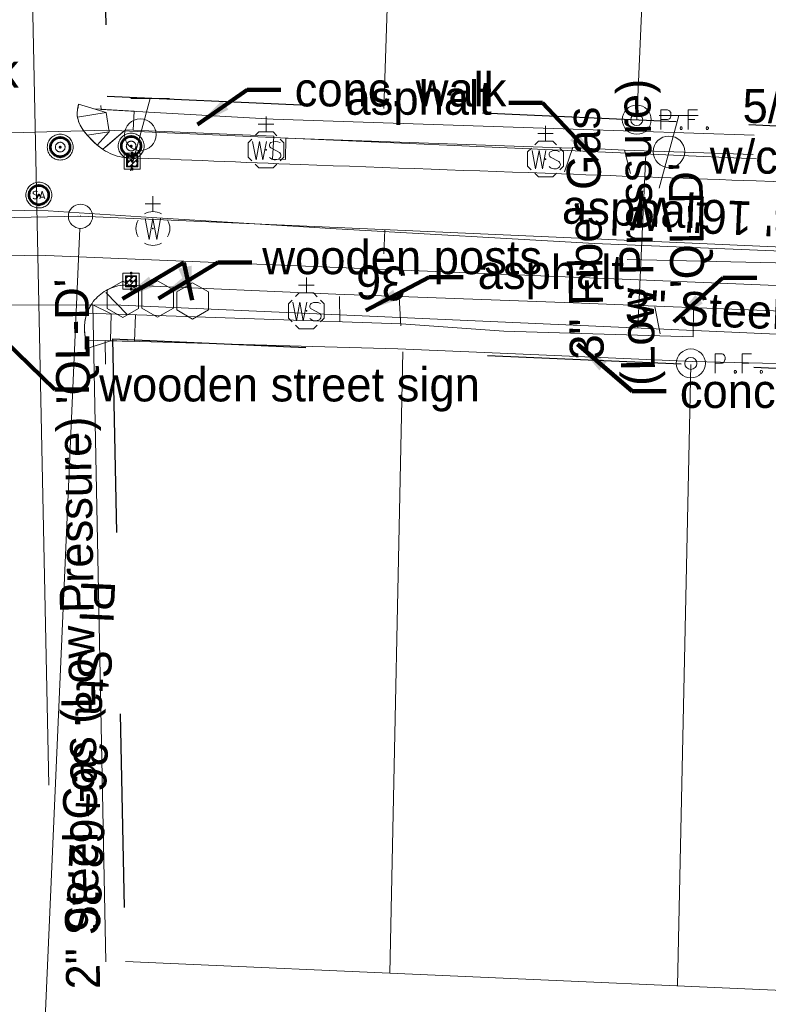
# Model space of a CAD drawing. Header units: feet. Extents: x 2433273 to 2447442, y 555003 to 575201.
# Tile 105 of 226: x 2445136 to 2445291, y 558191 to 558395. Entities that reach past the tile are written whole.
import ezdxf
from ezdxf.enums import TextEntityAlignment as Align

# ---------------------------------------------------------------- set-up
doc = ezdxf.new("R2010")
doc.units = ezdxf.units.FT
doc.header["$LTSCALE"] = 50
doc.header["$MEASUREMENT"] = 0
for name, pattern in [('cl20', [100, 5, -5, 80, -5, 5]), ('cl50', [100, 7.5, -7.5, 70, -7.5, 7.5]), ('DGN Style 1', [291.026069, 0.484236, -290.541832]), ('DGN Style 2', [484.236387, 290.541832, -193.694555]), ('DGN Style 3', [677.930942, 484.236387, -193.694555]), ('DGN Style 4', [775.262456, 387.38911, -193.694555, 0.484236, -193.694555]), ('DGN Style 5', [338.965471, 145.270916, -193.694555]), ('DGN Style 6', [921.017609, 0.484236, -193.694555, 338.965471, -193.694555, 0.484236, -193.694555]), ('DGN Style 7', [968.472775, 435.812749, -193.694555, 145.270916, -193.694555]), ('drainage01', [1.6, 0.85, -0.75]), ('rowex', [4.85, 0.8, -0.375, -0.375, 0.8, -0.3, 0.8, -0.3, 0.8, -0.3])]:
    doc.linetypes.add(name, pattern=pattern)
for name, color, linetype, lineweight in [('DR_X_Cells', 151, 'DGN Style 2', 0), ('DR_X_Cells (Construction)', 151, 'DGN Style 2', 0), ('DV_X_Property_Line', 7, 'Continuous', 0), ('GE_P_CL_50', 7, 'cl50', 13), ('GK_Drainage_Nodes', 7, 'Continuous', 53), ('GK_Drainage_Nodes (Construction)', 7, 'Continuous', 53), ('PV_P_Curb_Ramp', 120, 'Continuous', 13), ('PV_X_COP', 4, 'DGN Style 4', 0), ('PV_X_Driveway', 7, 'DGN Style 5', 0), ('PV_X_EOP', 7, 'DGN Style 3', 0), ('PV_X_Walk', 120, 'DGN Style 5', 0), ('RD_X_Cells', 7, 'Continuous', 0), ('RW_X_CL_20', 6, 'cl20', 0), ('RW_X_Fee_RW', 6, 'rowex', 30), ('SV_X_Mon_Cells_Found', 7, 'Continuous', 0), ('SV_X_Text', 7, 'Continuous', 0), ('UT_X_Gas', 2, 'Continuous', 0), ('UT_X_Gas_Text', 7, 'Continuous', 0), ('UT_X_Sanitary_Cells', 3, 'Continuous', 0), ('UT_X_Sanitary_Cells (Construction)', 3, 'Continuous', 0), ('UT_X_Telecom_Cells', 30, 'Continuous', 0), ('UT_X_Water', 133, 'Continuous', 0), ('UT_X_Water_Cells', 133, 'Continuous', 0), ('UT_X_Water_Cells (Construction)', 133, 'Continuous', 0), ('VG_X_Text', 7, 'Continuous', 0)]:
    doc.layers.add(name, color=color, linetype=linetype, lineweight=lineweight)
doc.layers.add('GK_Visualization', color=30, linetype='Continuous', lineweight=13, plot=False)
doc.styles.add('Slanted-Normal LS 0.50', font='font31.shx', dxfattribs={"height": 0.14})
doc.styles.add('Slanted-Normal LS 0.50_0', font='font31.shx')
doc.styles.add('Style-font30', font='font30.shx')
doc.styles.add('Style-font31', font='font31.shx')
doc.dimstyles.new('Dec-0  Slanted', dxfattribs={"dimscale": 50, "dimtxt": 0.14, "dimasz": 0.14, "dimexe": 0.07, "dimexo": 0.07, "dimgap": 0.07, "dimtad": 1, "dimdec": 0, "dimzin": 3, "dimdsep": 46, "dimtxsty": 'Slanted-Normal LS 0.50_0', "dimcen": 0.09, "dimclrd": 97, "dimclre": 97, "dimclrt": 7, "dimadec": 0, "dimazin": 3, "dimtfac": 1, "dimtdec": 0, "dimtofl": 0, "dimtmove": 1, "dimatfit": 1, "dimfxl": 1, "dimtzin": 3, "dimlwd": 0, "dimlwe": 0, "dimarcsym": 0})

# ---------------------------------------------------------------- blocks, each defined once
blk = doc.blocks.new('X_35')
at = {"layer": 'GK_Visualization', "color": 1, "linetype": 'Continuous', "lineweight": 0}
for p, q in [((-0.07, -0.07), (0.07, 0.07)), ((-0.07, 0.07), (0.07, -0.07))]:
    blk.add_line(p, q, dxfattribs=at)
blk = doc.blocks.new('WGV_5')
at = {"layer": 'UT_X_Water_Cells', "color": 133, "linetype": 'Continuous', "lineweight": 0}
for p, q in [((0, 0.07), (0, 0.1336)), ((0.0318, 0.1018), (-0.0318, 0.1018))]:
    blk.add_line(p, q, dxfattribs=at)
at = {"layer": 'UT_X_Water_Cells', "color": 133, "linetype": 'Continuous', "lineweight": 0, "flags": 128}
blk.add_lwpolyline([(-0.0318, 0.041), (-0.0159, -0.0452), (0, 0.041), (0.016, -0.0452), (0.0318, 0.041)], dxfattribs=at)
at = {"layer": 'UT_X_Water_Cells', "color": 133, "linetype": 'Continuous', "lineweight": 0}
for start, end in [(60.0184, 120.0157), (330.0184, 29.9816), (239.9843, 299.9816)]:
    blk.add_arc((0, 0.0001), 0.07, start, end, dxfattribs=at)
at = {"layer": 'UT_X_Water_Cells', "color": 133, "linetype": 'Continuous', "lineweight": 0, "extrusion": (0, 0, -1)}
blk.add_arc((0, 0.0001), 0.07, 330.0184, 29.9816, dxfattribs=at)
at = {"layer": 'UT_X_Water_Cells (Construction)', "color": 133, "linetype": 'Continuous', "lineweight": 30}
blk.add_point((0, 0), dxfattribs=at)
blk = doc.blocks.new('WSS_6')
at = {"layer": 'UT_X_Water_Cells', "color": 133, "linetype": 'Continuous', "lineweight": 0}
for p, q in [((0, 0.0741), (0, 0.1376)), ((0.0318, 0.1058), (-0.0319, 0.1058)), ((0.0202, 0.0083), (0.0553, -0.0101))]:
    blk.add_line(p, q, dxfattribs=at)
at = {"layer": 'UT_X_Water_Cells', "color": 133, "linetype": 'Continuous', "lineweight": 0, "flags": 128}
for points in [[(-0.0588, 0.0448), (-0.0741, 0.0297), (-0.0741, -0.0296), (-0.059, -0.0447)], [(0.0448, 0.0588), (0.0296, 0.0741), (-0.0297, 0.0741), (-0.0448, 0.059)], [(0.0588, -0.0447), (0.074, -0.0296), (0.074, 0.0297), (0.0588, 0.0448)], [(-0.0554, 0.0355), (-0.0412, -0.0408), (-0.0272, 0.0355), (-0.013, -0.0408), (0.0013, 0.0355)], [(-0.045, -0.0587), (-0.0297, -0.074), (0.0296, -0.074), (0.0448, -0.0588)]]:
    blk.add_lwpolyline(points, dxfattribs=at)
at = {"layer": 'UT_X_Water_Cells', "color": 133, "linetype": 'Continuous', "lineweight": 0, "extrusion": (0, 0, -1)}
for centre, radius, start, end in [((-0.0277, 0.0195), 0.0135, 303.6324, 53.7413), ((-0.0388, -0.0047), 0.04, 61.3463, 118.6537), ((-0.0372, -0.0091), 0.0316, 235.6037, 316.3305), ((-0.0438, -0.0225), 0.017, 132.0642, 228.5117)]:
    blk.add_arc(centre, radius, start, end, dxfattribs=at)
at = {"layer": 'UT_X_Water_Cells (Construction)', "color": 133, "linetype": 'Continuous', "lineweight": 30}
blk.add_point((0, 0), dxfattribs=at)
blk = doc.blocks.new('CB22B-X_4')
at = {"layer": 'DR_X_Cells', "color": 151, "linetype": 'Continuous', "lineweight": 0}
for p, q in [((-1.15, -0.61), (0.61, 1.15)), ((-1.15, 0.52), (-0.52, 1.15)), ((-0.55, -1.15), (1.15, 0.55)), ((0.58, -1.15), (1.15, -0.58))]:
    blk.add_line(p, q, dxfattribs=at)
at = {"layer": 'DR_X_Cells', "color": 151, "linetype": 'drainage01', "lineweight": 0}
blk.add_lwpolyline([(-1.67, 1.67), (1.67, 1.67), (1.67, -1.67), (-1.67, -1.67), (-1.67, 1.67)], close=True, dxfattribs=at)
at = {"layer": 'DR_X_Cells', "color": 151, "linetype": 'Continuous', "lineweight": 0, "flags": 128}
blk.add_lwpolyline([(-1.15, 1.15), (1.15, 1.15), (1.15, -1.15), (-1.15, -1.15), (-1.15, 1.15)], close=True, dxfattribs=at)
at = {"layer": 'DR_X_Cells (Construction)', "color": 20, "linetype": 'drainage01', "lineweight": 0}
blk.add_lwpolyline([(-1, 1), (1, 1), (1, -1), (-1, -1), (-1, 1)], close=True, dxfattribs=at)
at = {"layer": 'GK_Drainage_Nodes (Construction)', "color": 61, "linetype": 'DGN Style 6', "lineweight": 53}
for p in [(-1, 0), (0, 1), (1, 0), (0, -1)]:
    blk.add_point(p, dxfattribs=at)
at = {"layer": 'GK_Drainage_Nodes (Construction)', "color": 21, "linetype": 'DGN Style 2', "lineweight": 53}
blk.add_point((0, 1.67), dxfattribs=at)
at = {"layer": 'GK_Drainage_Nodes (Construction)', "color": 151, "linetype": 'DGN Style 7', "lineweight": 53}
blk.add_point((0, 0), dxfattribs=at)
at = {"layer": 'GK_Drainage_Nodes (Construction)', "color": 21, "linetype": 'DGN Style 5', "lineweight": 53}
blk.add_point((0, 0), dxfattribs=at)
at = {"layer": 'GK_Drainage_Nodes (Construction)', "color": 40, "linetype": 'DGN Style 4', "lineweight": 53}
blk.add_point((0, 0), dxfattribs=at)
at = {"layer": 'GK_Drainage_Nodes (Construction)', "color": 223, "linetype": 'DGN Style 1', "lineweight": 53}
blk.add_point((0, -1.67), dxfattribs=at)
blk = doc.blocks.new('MH1D-X-SAN_4')
at = {"layer": 'GK_Drainage_Nodes (Construction)', "color": 61, "linetype": 'DGN Style 6', "lineweight": 53}
blk.add_circle((0, 0), 2, dxfattribs=at)
at = {"layer": 'GK_Drainage_Nodes (Construction)', "color": 223, "linetype": 'DGN Style 1', "lineweight": 53}
blk.add_point((0, 2), dxfattribs=at)
at = {"layer": 'GK_Drainage_Nodes (Construction)', "color": 151, "linetype": 'DGN Style 7', "lineweight": 53}
blk.add_point((0, 0), dxfattribs=at)
at = {"layer": 'GK_Drainage_Nodes (Construction)', "color": 21, "linetype": 'DGN Style 5', "lineweight": 53}
blk.add_point((0, 0), dxfattribs=at)
at = {"layer": 'GK_Drainage_Nodes (Construction)', "color": 40, "linetype": 'DGN Style 4', "lineweight": 53}
blk.add_point((0, 0), dxfattribs=at)
at = {"layer": 'GK_Drainage_Nodes (Construction)', "color": 21, "linetype": 'DGN Style 2', "lineweight": 53}
blk.add_point((0, -2), dxfattribs=at)
at = {"layer": 'UT_X_Sanitary_Cells', "color": 3, "linetype": 'Continuous', "lineweight": 0, "flags": 128}
for points in [[(-0.33, 0.69), (-0.36, 0.71), (-0.4, 0.74), (-0.51, 0.77), (-0.65, 0.8), (-0.75, 0.8), (-0.79, 0.8), (-0.95, 0.76), (-1.09, 0.69), (-1.18, 0.59), (-1.2, 0.48), (-1.2, 0.41), (-1.18, 0.31), (-1.08, 0.22), (-0.38, -0.16), (-0.32, -0.21), (-0.29, -0.26), (-0.27, -0.33), (-0.27, -0.41), (-0.28, -0.48), (-0.29, -0.54), (-0.32, -0.6), (-0.35, -0.65), (-0.37, -0.69), (-0.41, -0.72), (-0.45, -0.75), (-0.5, -0.77), (-0.53, -0.79), (-0.65, -0.8), (-0.82, -0.8), (-0.94, -0.77), (-1.1, -0.69), (-1.2, -0.61)], [(0.21, -0.8), (0.71, 0.8), (1.2, -0.8)], [(1.08, -0.42), (0.34, -0.42)]]:
    blk.add_lwpolyline(points, dxfattribs=at)
at = {"layer": 'UT_X_Sanitary_Cells', "linetype": 'drainage01', "lineweight": 0}
blk.add_circle((0, 0), 2.67, dxfattribs=at)
at = {"layer": 'UT_X_Sanitary_Cells (Construction)', "color": 20, "linetype": 'drainage01', "lineweight": 0}
blk.add_circle((0, 0), 2, dxfattribs=at)
blk = doc.blocks.new('MH1D-X_3')
at = {"layer": 'DR_X_Cells', "color": 151, "linetype": 'drainage01', "lineweight": 0}
for radius in [2.67, 1]:
    blk.add_circle((0, 0), radius, dxfattribs=at)
at = {"layer": 'DR_X_Cells (Construction)', "color": 20, "linetype": 'drainage01', "lineweight": 0}
blk.add_circle((0, 0), 2, dxfattribs=at)
at = {"layer": 'GK_Drainage_Nodes (Construction)', "color": 61, "linetype": 'DGN Style 6', "lineweight": 53}
blk.add_circle((0, 0), 2, dxfattribs=at)
at = {"layer": 'GK_Drainage_Nodes (Construction)', "color": 21, "linetype": 'DGN Style 2', "lineweight": 53}
blk.add_point((0, 2), dxfattribs=at)
at = {"layer": 'GK_Drainage_Nodes (Construction)', "color": 151, "linetype": 'DGN Style 7', "lineweight": 53}
blk.add_point((0, 0), dxfattribs=at)
at = {"layer": 'GK_Drainage_Nodes (Construction)', "color": 21, "linetype": 'DGN Style 5', "lineweight": 53}
blk.add_point((0, 0), dxfattribs=at)
at = {"layer": 'GK_Drainage_Nodes (Construction)', "color": 40, "linetype": 'DGN Style 4', "lineweight": 53}
blk.add_point((0, 0), dxfattribs=at)
at = {"layer": 'GK_Drainage_Nodes (Construction)', "color": 223, "linetype": 'DGN Style 1', "lineweight": 53}
blk.add_point((0, -2), dxfattribs=at)
blk = doc.blocks.new('MH1D-X_4')
at = {"layer": 'DR_X_Cells', "color": 151, "linetype": 'drainage01', "lineweight": 0}
for radius in [2.67, 1]:
    blk.add_circle((0, 0), radius, dxfattribs=at)
at = {"layer": 'DR_X_Cells (Construction)', "color": 20, "linetype": 'drainage01', "lineweight": 0}
blk.add_circle((0, 0), 2, dxfattribs=at)
at = {"layer": 'GK_Drainage_Nodes (Construction)', "color": 61, "linetype": 'DGN Style 6', "lineweight": 53}
blk.add_circle((0, 0), 2, dxfattribs=at)
at = {"layer": 'GK_Drainage_Nodes (Construction)', "color": 21, "linetype": 'DGN Style 2', "lineweight": 53}
blk.add_point((0, 2), dxfattribs=at)
at = {"layer": 'GK_Drainage_Nodes (Construction)', "color": 151, "linetype": 'DGN Style 7', "lineweight": 53}
blk.add_point((0, 0), dxfattribs=at)
at = {"layer": 'GK_Drainage_Nodes (Construction)', "color": 21, "linetype": 'DGN Style 5', "lineweight": 53}
blk.add_point((0, 0), dxfattribs=at)
at = {"layer": 'GK_Drainage_Nodes (Construction)', "color": 40, "linetype": 'DGN Style 4', "lineweight": 53}
blk.add_point((0, 0), dxfattribs=at)
at = {"layer": 'GK_Drainage_Nodes (Construction)', "color": 223, "linetype": 'DGN Style 1', "lineweight": 53}
blk.add_point((0, -2), dxfattribs=at)
blk = doc.blocks.new('CB22B-X_5')
at = {"layer": 'DR_X_Cells', "color": 151, "linetype": 'Continuous', "lineweight": 0}
for p, q in [((-1.15, -0.61), (0.61, 1.15)), ((-1.15, 0.52), (-0.52, 1.15)), ((-0.55, -1.15), (1.15, 0.55)), ((0.58, -1.15), (1.15, -0.58))]:
    blk.add_line(p, q, dxfattribs=at)
at = {"layer": 'DR_X_Cells', "color": 151, "linetype": 'drainage01', "lineweight": 0}
blk.add_lwpolyline([(-1.67, 1.67), (1.67, 1.67), (1.67, -1.67), (-1.67, -1.67), (-1.67, 1.67)], close=True, dxfattribs=at)
at = {"layer": 'DR_X_Cells', "color": 151, "linetype": 'Continuous', "lineweight": 0, "flags": 128}
blk.add_lwpolyline([(-1.15, 1.15), (1.15, 1.15), (1.15, -1.15), (-1.15, -1.15), (-1.15, 1.15)], close=True, dxfattribs=at)
at = {"layer": 'DR_X_Cells (Construction)', "color": 20, "linetype": 'drainage01', "lineweight": 0}
blk.add_lwpolyline([(-1, 1), (1, 1), (1, -1), (-1, -1), (-1, 1)], close=True, dxfattribs=at)
at = {"layer": 'GK_Drainage_Nodes (Construction)', "color": 61, "linetype": 'DGN Style 6', "lineweight": 53}
for p in [(-1, 0), (0, 1), (1, 0), (0, -1)]:
    blk.add_point(p, dxfattribs=at)
at = {"layer": 'GK_Drainage_Nodes (Construction)', "color": 21, "linetype": 'DGN Style 2', "lineweight": 53}
blk.add_point((0, 1.67), dxfattribs=at)
at = {"layer": 'GK_Drainage_Nodes (Construction)', "color": 151, "linetype": 'DGN Style 7', "lineweight": 53}
blk.add_point((0, 0), dxfattribs=at)
at = {"layer": 'GK_Drainage_Nodes (Construction)', "color": 21, "linetype": 'DGN Style 5', "lineweight": 53}
blk.add_point((0, 0), dxfattribs=at)
at = {"layer": 'GK_Drainage_Nodes (Construction)', "color": 40, "linetype": 'DGN Style 4', "lineweight": 53}
blk.add_point((0, 0), dxfattribs=at)
at = {"layer": 'GK_Drainage_Nodes (Construction)', "color": 223, "linetype": 'DGN Style 1', "lineweight": 53}
blk.add_point((0, -1.67), dxfattribs=at)
blk = doc.blocks.new('TELP_6')
at = {"layer": 'UT_X_Telecom_Cells', "color": 30, "linetype": 'Continuous', "lineweight": 0}
for p, q in [((0.0402, 0.15), (-0.0402, -0.15)), ((0.1202, 0.15), (-0.0398, 0.15))]:
    blk.add_line(p, q, dxfattribs=at)
blk.add_circle((0, 0), 0.065, dxfattribs=at)
blk = doc.blocks.new('WSS_10')
at = {"layer": 'UT_X_Water_Cells', "color": 133, "linetype": 'Continuous', "lineweight": 0}
for p, q in [((0, 0.0741), (0, 0.1376)), ((0.0317, 0.1058), (-0.0319, 0.1058)), ((0.0202, 0.0082), (0.0552, -0.0101))]:
    blk.add_line(p, q, dxfattribs=at)
at = {"layer": 'UT_X_Water_Cells', "color": 133, "linetype": 'Continuous', "lineweight": 0, "flags": 128}
for points in [[(-0.0588, 0.0448), (-0.0741, 0.0297), (-0.0741, -0.0296), (-0.059, -0.0447)], [(0.0448, 0.0588), (0.0296, 0.0741), (-0.0297, 0.0741), (-0.0448, 0.059)], [(0.0588, -0.0447), (0.074, -0.0296), (0.074, 0.0297), (0.0588, 0.0448)], [(-0.0554, 0.0355), (-0.0413, -0.0408), (-0.0272, 0.0355), (-0.013, -0.0408), (0.0013, 0.0355)], [(-0.045, -0.0587), (-0.0297, -0.074), (0.0296, -0.074), (0.0448, -0.0588)]]:
    blk.add_lwpolyline(points, dxfattribs=at)
at = {"layer": 'UT_X_Water_Cells', "color": 133, "linetype": 'Continuous', "lineweight": 0, "extrusion": (0, 0, -1)}
for centre, radius, start, end in [((-0.0277, 0.0195), 0.0135, 303.6324, 53.7413), ((-0.0388, -0.0047), 0.04, 61.3463, 118.6537), ((-0.0372, -0.0091), 0.0316, 235.6037, 316.3305), ((-0.0438, -0.0225), 0.017, 132.0642, 228.5117)]:
    blk.add_arc(centre, radius, start, end, dxfattribs=at)
at = {"layer": 'UT_X_Water_Cells (Construction)', "color": 133, "linetype": 'Continuous', "lineweight": 30}
blk.add_point((0, 0), dxfattribs=at)
blk = doc.blocks.new('WSS_11')
at = {"layer": 'UT_X_Water_Cells', "color": 133, "linetype": 'Continuous', "lineweight": 0}
for p, q in [((0, 0.0741), (0, 0.1376)), ((0.0317, 0.1058), (-0.0319, 0.1058)), ((0.0202, 0.0083), (0.0552, -0.0101))]:
    blk.add_line(p, q, dxfattribs=at)
at = {"layer": 'UT_X_Water_Cells', "color": 133, "linetype": 'Continuous', "lineweight": 0, "flags": 128}
for points in [[(-0.0588, 0.0448), (-0.0741, 0.0297), (-0.0741, -0.0296), (-0.059, -0.0447)], [(0.0448, 0.0588), (0.0296, 0.0741), (-0.0297, 0.0741), (-0.0448, 0.059)], [(0.0588, -0.0447), (0.074, -0.0296), (0.074, 0.0297), (0.0588, 0.0448)], [(-0.0554, 0.0355), (-0.0413, -0.0408), (-0.0272, 0.0355), (-0.013, -0.0408), (0.0013, 0.0355)], [(-0.045, -0.0587), (-0.0297, -0.074), (0.0296, -0.074), (0.0448, -0.0588)]]:
    blk.add_lwpolyline(points, dxfattribs=at)
at = {"layer": 'UT_X_Water_Cells', "color": 133, "linetype": 'Continuous', "lineweight": 0, "extrusion": (0, 0, -1)}
for centre, radius, start, end in [((-0.0277, 0.0195), 0.0135, 303.6324, 53.7413), ((-0.0388, -0.0047), 0.04, 61.3463, 118.6537), ((-0.0372, -0.0091), 0.0316, 235.6037, 316.3305), ((-0.0438, -0.0225), 0.017, 132.0642, 228.5117)]:
    blk.add_arc(centre, radius, start, end, dxfattribs=at)
at = {"layer": 'UT_X_Water_Cells (Construction)', "color": 133, "linetype": 'Continuous', "lineweight": 30}
blk.add_point((0, 0), dxfattribs=at)
blk = doc.blocks.new('TELP_7')
at = {"layer": 'UT_X_Telecom_Cells', "color": 30, "linetype": 'Continuous', "lineweight": 0}
for p, q in [((0.0402, 0.15), (-0.0402, -0.15)), ((0.1202, 0.15), (-0.0398, 0.15))]:
    blk.add_line(p, q, dxfattribs=at)
blk.add_circle((0, 0), 0.065, dxfattribs=at)
blk = doc.blocks.new('POST_51')
at = {"layer": 'RD_X_Cells', "color": 30, "linetype": 'Continuous', "lineweight": 0, "flags": 128}
blk.add_lwpolyline([(-0.0649, -0.0375), (0, -0.075), (0.0649, -0.0375), (0.0649, 0.0375), (0, 0.075), (-0.0649, 0.0375), (-0.0649, -0.0375)], dxfattribs=at)
blk = doc.blocks.new('POST_52')
at = {"layer": 'RD_X_Cells', "color": 30, "linetype": 'Continuous', "lineweight": 0, "flags": 128}
blk.add_lwpolyline([(-0.0649, -0.0375), (0, -0.075), (0.0649, -0.0375), (0.0649, 0.0375), (0, 0.075), (-0.0649, 0.0375), (-0.0649, -0.0375)], dxfattribs=at)
blk = doc.blocks.new('POST_53')
at = {"layer": 'RD_X_Cells', "color": 30, "linetype": 'Continuous', "lineweight": 0, "flags": 128}
blk.add_lwpolyline([(-0.0649, -0.0375), (0, -0.075), (0.0649, -0.0375), (0.0649, 0.0375), (0, 0.075), (-0.0649, 0.0375), (-0.0649, -0.0375)], dxfattribs=at)
blk = doc.blocks.new('IPIPE_8')
at = {"layer": 'SV_X_Mon_Cells_Found', "color": 7, "linetype": 'Continuous', "lineweight": 0, "flags": 128}
for points in [[(0.0999, -0.04), (0.0999, 0.04), (0.1263, 0.04), (0.1291, 0.0394), (0.1329, 0.0381), (0.1346, 0.0368), (0.1362, 0.0356), (0.1384, 0.0324), (0.1401, 0.0293), (0.1412, 0.0242), (0.1412, 0.0167), (0.1406, 0.0142), (0.1395, 0.0104), (0.1373, 0.006), (0.1351, 0.0041), (0.1335, 0.0028), (0.1307, 0.0016), (0.1263, 0.0009), (0.0999, 0.0009)], [(0.2503, 0.04), (0.2123, 0.04), (0.2123, -0.04)], [(0.2123, 0.0009), (0.2393, 0.0009)], [(0.182, -0.0293), (0.1847, -0.0293), (0.1864, -0.0305), (0.188, -0.0331), (0.188, -0.0362), (0.1864, -0.0387), (0.1847, -0.04), (0.182, -0.04), (0.1803, -0.0387), (0.1787, -0.0362), (0.1787, -0.0331), (0.1803, -0.0305), (0.182, -0.0293)], [(0.2895, -0.0293), (0.2922, -0.0293), (0.2939, -0.0305), (0.2955, -0.0331), (0.2955, -0.0362), (0.2939, -0.0387), (0.2922, -0.04), (0.2895, -0.04), (0.2878, -0.0387), (0.2861, -0.0362), (0.2861, -0.0331), (0.2878, -0.0305), (0.2895, -0.0293)]]:
    blk.add_lwpolyline(points, dxfattribs=at)
at = {"layer": 'SV_X_Mon_Cells_Found', "color": 7, "linetype": 'Continuous', "lineweight": 0}
for radius in [0.06, 0.0247]:
    blk.add_circle((0, 0), radius, dxfattribs=at)
blk = doc.blocks.new('IPIPE_9')
at = {"layer": 'SV_X_Mon_Cells_Found', "color": 7, "linetype": 'Continuous', "lineweight": 0, "flags": 128}
for points in [[(0.0999, -0.04), (0.0999, 0.04), (0.1263, 0.04), (0.1291, 0.0394), (0.1329, 0.0381), (0.1346, 0.0368), (0.1362, 0.0356), (0.1384, 0.0324), (0.1401, 0.0293), (0.1412, 0.0242), (0.1412, 0.0167), (0.1406, 0.0142), (0.1395, 0.0104), (0.1373, 0.006), (0.1351, 0.0041), (0.1335, 0.0028), (0.1307, 0.0016), (0.1263, 0.0009), (0.0999, 0.0009)], [(0.2503, 0.04), (0.2123, 0.04), (0.2123, -0.04)], [(0.2123, 0.0009), (0.2393, 0.0009)], [(0.182, -0.0293), (0.1847, -0.0293), (0.1864, -0.0305), (0.188, -0.0331), (0.188, -0.0362), (0.1864, -0.0387), (0.1847, -0.04), (0.182, -0.04), (0.1803, -0.0387), (0.1787, -0.0362), (0.1787, -0.0331), (0.1803, -0.0305), (0.182, -0.0293)], [(0.2895, -0.0293), (0.2922, -0.0293), (0.2939, -0.0305), (0.2955, -0.0331), (0.2955, -0.0362), (0.2939, -0.0387), (0.2922, -0.04), (0.2895, -0.04), (0.2878, -0.0387), (0.2861, -0.0362), (0.2861, -0.0331), (0.2878, -0.0305), (0.2895, -0.0293)]]:
    blk.add_lwpolyline(points, dxfattribs=at)
at = {"layer": 'SV_X_Mon_Cells_Found', "color": 7, "linetype": 'Continuous', "lineweight": 0}
for radius in [0.06, 0.0247]:
    blk.add_circle((0, 0), radius, dxfattribs=at)

msp = doc.modelspace()

# ---------------------------------------------------------------- linework, layer by layer
at = {"layer": 'DV_X_Property_Line'}
for p, q in [((2445215.71, 558508.46), (2445211.49, 558376.52)), ((2445269.51, 558506.08), (2445263.69, 558374.21)), ((2445212.7, 558197.95), (2445215.43, 558326.29)), ((2445272.11, 558195.33), (2445274.84, 558323.67)), ((2445158.14, 558200.36), (2445330.77, 558192.74))]:
    msp.add_line(p, q, dxfattribs=at)
at = {"layer": 'GE_P_CL_50'}
for p, q in [((2445148.88, 558354.26), (2443880.06, 558327.82)), ((2445434.95, 558341.62), (2445148.88, 558354.26))]:
    msp.add_line(p, q, dxfattribs=at)
at = {"layer": 'GE_P_CL_50', "linetype": 'Continuous'}
for p, q in [((2445148.77, 558351.76), (2445141.23, 558180.97)), ((2445211.68, 558351.48), (2445211.46, 558346.49)), ((2445548.57, 558339.2), (2445261.7, 558345.31))]:
    msp.add_line(p, q, dxfattribs=at)
msp.add_circle((2445148.88, 558354.26), 2.5, dxfattribs=at)
at = {"layer": 'PV_P_Curb_Ramp'}
for p, q in [((2445154.19, 558375.68), (2445148.5, 558377.41)), ((2445154.19, 558375.68), (2445148.27, 558374.72)), ((2445159.96, 558375.96), (2445151.76, 558376.42)), ((2445154.19, 558375.68), (2445154.82, 558371.73)), ((2445159.96, 558375.96), (2445159.73, 558372.02)), ((2445154.82, 558371.73), (2445150.29, 558371)), ((2445154.82, 558371.73), (2445152.34, 558368.97)), ((2445158.17, 558372.09), (2445153.49, 558368.1)), ((2445159.73, 558372.02), (2445158.19, 558372.11)), ((2445155.22, 558334.08), (2445151.15, 558336.08)), ((2445150.22, 558334.22), (2445160.21, 558333.91)), ((2445155.06, 558328.56), (2445155.22, 558334.08)), ((2445160.06, 558328.42), (2445160.21, 558333.91)), ((2445155.06, 558328.56), (2445149.86, 558326.82)), ((2445149.9, 558328.7), (2445160.06, 558328.42))]:
    msp.add_line(p, q, dxfattribs=at)
at = {"layer": 'PV_P_Curb_Ramp', "flags": 128}
msp.add_lwpolyline([(2445149.86, 558326.82), (2445149.85, 558329.33), (2445149.79, 558330.05)], dxfattribs=at)
at = {"layer": 'PV_P_Curb_Ramp', "extrusion": (0, 0, -1)}
for centre, radius, start, end in [((-2445154.77, 558375.52), 6.56, 353.0145, 16.7642), ((-2445155.65, 558376.32), 7.55, 315.1937, 347.7901), ((-2445164.14, 558383.04), 18.35, 305.4817, 318.996), ((-2445158.52, 558331.26), 8.81, 352.1443, 33.2252)]:
    msp.add_arc(centre, radius, start, end, dxfattribs=at)
at = {"layer": 'PV_X_COP', "flags": 128}
for points in [[(2445407.24, 558342.41), (2445383.21, 558344.12), (2445341.46, 558345.2), (2445303.63, 558346.63), (2445254.98, 558348.61), (2445201.62, 558351.68), (2445163.53, 558354), (2445140.08, 558355.51), (2445121.69, 558355.02), (2445087.7, 558353.67), (2445034.35, 558352.75), (2444984.03, 558351.72), (2444944.76, 558351.07), (2444894.83, 558350.75), (2444858.97, 558349.69), (2444807.05, 558348.11), (2444777.88, 558347.48), (2444738, 558346.47), (2444698.48, 558345.64), (2444655.21, 558344.46), (2444644.71, 558344.23)], [(2445407.24, 558342.41), (2445383.21, 558344.12), (2445341.46, 558345.2), (2445303.63, 558346.63), (2445254.98, 558348.61), (2445201.62, 558351.68), (2445163.53, 558354), (2445140.08, 558355.51), (2445121.69, 558355.02), (2445087.7, 558353.67), (2445034.35, 558352.75), (2444984.03, 558351.72), (2444944.76, 558351.07), (2444894.83, 558350.75), (2444858.97, 558349.69), (2444807.05, 558348.11), (2444777.88, 558347.48), (2444738, 558346.47), (2444698.48, 558345.64), (2444655.21, 558344.46)]]:
    msp.add_lwpolyline(points, dxfattribs=at)
at = {"layer": 'PV_X_Driveway', "flags": 128}
for points in [[(2445248.78, 558363.46), (2445250.51, 558368.45)], [(2445248.78, 558363.46), (2445250.51, 558368.45)], [(2445261.14, 558367.89), (2445262.41, 558363.09)], [(2445261.14, 558367.89), (2445262.41, 558363.09)], [(2445202.38, 558332.46), (2445202.31, 558337.68)], [(2445202.38, 558332.46), (2445202.31, 558337.68)], [(2445214.66, 558337.64), (2445215, 558331.66)], [(2445214.66, 558337.64), (2445215, 558331.66)], [(2445267.43, 558335.54), (2445268.49, 558329.96)], [(2445267.43, 558335.54), (2445268.49, 558329.96)]]:
    msp.add_lwpolyline(points, dxfattribs=at)
at = {"layer": 'PV_X_EOP', "flags": 128}
msp.add_lwpolyline([(2445149.85, 558329.33), (2445149.74, 558330.42, -0.422842), (2445157.94, 558340.05), (2445158.12, 558340.06), (2445160.64, 558339.98), (2445201.6, 558338.16), (2445250.6, 558336.36), (2445309.63, 558333.99), (2445358.39, 558332.04), (2445383.23, 558331.07)], format="xyb", dxfattribs=at)
at = {"layer": 'PV_X_EOP'}
msp.add_open_spline([(2445148.5, 558377.41), (2445148.42, 558377.01), (2445148.35, 558376.6), (2445148.27, 558376.19), (2445147.88, 558374.04), (2445149.22, 558372.07), (2445151, 558370.23), (2445153.27, 558367.88), (2445155.65, 558366.5), (2445158.44, 558366.38), (2445170.4, 558365.9), (2445182.36, 558365.42), (2445194.31, 558364.93), (2445212.25, 558364.3), (2445230.2, 558363.66), (2445248.14, 558363.03), (2445261.53, 558362.54), (2445274.92, 558362.05), (2445288.31, 558361.56), (2445328.12, 558359.93), (2445367.93, 558358.31), (2445407.74, 558356.68)], degree=3, knots=[0, 0, 0, 0, 0.011897, 0.011897, 0.011897, 0.074885, 0.074885, 0.074885, 0.155323, 0.155323, 0.155323, 0.5, 0.5, 0.5, 0.666667, 0.666667, 0.666667, 0.833333, 0.833333, 0.833333, 1, 1, 1, 1], dxfattribs=at)
at = {"layer": 'PV_X_Walk', "flags": 128}
for points in [[(2445153.09, 558377.17), (2445153.16, 558376.34), (2445188.66, 558374.34), (2445250.6, 558372.23), (2445287.93, 558370.99)], [(2445154.03, 558368.56), (2445158.17, 558372.09), (2445188.78, 558370.78), (2445188.52, 558366.07), (2445191.17, 558366), (2445191.27, 558370.38), (2445250.12, 558368.31), (2445250.51, 558368.45), (2445261.14, 558367.89), (2445287.73, 558367)], [(2445275.39, 558335.44), (2445275.31, 558329.35), (2445236.27, 558330.52), (2445215.05, 558332.04), (2445158.52, 558333.96), (2445154.13, 558338.51)], [(2445275.39, 558335.44), (2445275.31, 558329.35), (2445236.27, 558330.52), (2445215.05, 558332.04), (2445158.52, 558333.96), (2445154.13, 558338.51)], [(2445357.87, 558322.19), (2445275.29, 558324.26), (2445235.49, 558326), (2445214.36, 558326.85), (2445196.84, 558327.39), (2445153.98, 558328.59), (2445154.02, 558323.71)], [(2445357.87, 558322.19), (2445275.29, 558324.26), (2445235.49, 558326), (2445214.36, 558326.85), (2445196.84, 558327.39), (2445153.98, 558328.59), (2445154.02, 558323.71)]]:
    msp.add_lwpolyline(points, dxfattribs=at)
at = {"layer": 'RW_X_CL_20'}
for p, q in [((2445137.18, 558486.34), (2445142.38, 558236.78)), ((2445137.18, 558486.34), (2445142.38, 558236.78)), ((2443880.06, 558327.82), (2445148.88, 558354.26)), ((2443880.06, 558327.82), (2445148.88, 558354.26)), ((2445148.88, 558354.26), (2445524.23, 558337.68)), ((2445148.88, 558354.26), (2445524.23, 558337.68))]:
    msp.add_line(p, q, dxfattribs=at)
at = {"layer": 'RW_X_Fee_RW'}
for p, q in [((2445151.66, 558511.29), (2445154.42, 558379.04)), ((2445154.42, 558379.04), (2445405.5, 558367.95)), ((2445155.46, 558328.94), (2445404.44, 558317.95)), ((2445155.46, 558328.94), (2445158.14, 558200.36))]:
    msp.add_line(p, q, dxfattribs=at)
at = {"layer": 'SV_X_Text', "color": 4, "linetype": 'Continuous', "lineweight": 0}
msp.add_solid([(2445171.95, 558336.91), (2445171.81, 558344.05), (2445169.07, 558343.44)], dxfattribs=at)
at = {"layer": 'UT_X_Gas'}
for p, q in [((2445265.53, 558367.08), (2445263.94, 558331.16)), ((2445151.46, 558335.94), (2445154.14, 558200.28))]:
    msp.add_line(p, q, dxfattribs=at)
at = {"layer": 'UT_X_Gas', "flags": 128}
for points in [[(2444740.76, 558363.76), (2445124.59, 558371.24), (2445154.35, 558372.03), (2445288.43, 558366.11)], [(2444165.55, 558315.34), (2445125.6, 558335.91), (2445155.61, 558335.94), (2445524.57, 558319.65)]]:
    msp.add_lwpolyline(points, dxfattribs=at)
at = {"layer": 'UT_X_Water', "flags": 128}
for points in [[(2443555.77, 558291.68), (2443887.09, 558295.51), (2443886.83, 558318.29), (2444542.08, 558330.99), (2445140.1, 558346.24)], [(2445140.1, 558346.24), (2445426.45, 558334.47), (2445415.72, 557928.65)]]:
    msp.add_lwpolyline(points, dxfattribs=at)

# ---------------------------------------------------------------- block references
at = {"layer": 'DR_X_Cells', "color": 151, "linetype": 'Continuous', "lineweight": 0}
for name, p in [('CB22B-X_5', (2445159.56, 558365.64)), ('CB22B-X_4', (2445159.31, 558340.84))]:
    msp.add_blockref(name, p, dxfattribs=at)
at = {"layer": 'GK_Drainage_Nodes', "color": 21, "linetype": 'DGN Style 2', "lineweight": 53}
for name, p in [('MH1D-X_3', (2445144.7, 558368.54)), ('MH1D-X_4', (2445159.34, 558368.76)), ('MH1D-X-SAN_4', (2445140.29, 558358.64))]:
    msp.add_blockref(name, p, dxfattribs=at)
at = {"layer": 'GK_Visualization', "color": 1, "linetype": 'Continuous', "lineweight": 0}
msp.add_blockref('X_35', (2445148.88, 558354.26), dxfattribs=at)
at = {"layer": 'RD_X_Cells', "color": 30, "linetype": 'Continuous', "lineweight": 0, "xscale": 50, "yscale": 50, "zscale": 50}
for name, p in [('POST_53', (2445157.61, 558337.1)), ('POST_52', (2445164.81, 558337.17)), ('POST_51', (2445172.03, 558336.78))]:
    msp.add_blockref(name, p, dxfattribs=at)
at = {"layer": 'SV_X_Mon_Cells_Found', "color": 7, "linetype": 'Continuous', "lineweight": 0, "xscale": 50, "yscale": 50, "zscale": 50}
for name, p in [('IPIPE_9', (2445263.69, 558374.21)), ('IPIPE_8', (2445274.85, 558323.87))]:
    msp.add_blockref(name, p, dxfattribs=at)
at = {"layer": 'UT_X_Telecom_Cells', "color": 30, "linetype": 'Continuous', "lineweight": 0, "xscale": 50, "yscale": 50, "zscale": 50}
for name, p in [('TELP_6', (2445161.24, 558371.11)), ('TELP_7', (2445270.33, 558367.58))]:
    msp.add_blockref(name, p, dxfattribs=at)
at = {"layer": 'UT_X_Water_Cells', "color": 133, "linetype": 'Continuous', "lineweight": 30, "xscale": 50, "yscale": 50, "zscale": 50}
for name, p in [('WSS_10', (2445187.18, 558367.96)), ('WSS_11', (2445244.88, 558366.07)), ('WSS_6', (2445195.5, 558334.71))]:
    msp.add_blockref(name, p, dxfattribs=at)
at = {"layer": 'UT_X_Water_Cells', "color": 133, "linetype": 'Continuous', "lineweight": 0, "xscale": 50, "yscale": 50, "zscale": 50}
msp.add_blockref('WGV_5', (2445163.83, 558351.73), dxfattribs=at)

# ---------------------------------------------------------------- texts
at = {"layer": 'GE_P_CL_50', "linetype": 'Continuous', "style": 'Style-font31'}
msp.add_text('N 87%%d 28\' 16" W', height=7, rotation=177.4711, dxfattribs=at).set_placement((2445295.21, 558349.94), align=Align.TOP_CENTER)
msp.add_text('36', height=7, rotation=177.4711, dxfattribs=at).set_placement((2445211.1, 558344), align=Align.CENTER)
msp.add_text('PI  Sta. 36+62.86', height=7, rotation=267.4711, dxfattribs=at).set_placement((2445149.07, 558279.17))
at = {"layer": 'GK_Visualization', "color": 1, "style": 'Style-font30'}
msp.add_text('TEMP12', height=0.14, dxfattribs=at).set_placement((2445148.88, 558354.26), align=Align.RIGHT)
at = {"layer": 'SV_X_Text', "style": 'Slanted-Normal LS 0.50'}
for s, rotation, p in [('asphalt', 357.8997, (2445248.2, 558352.79)), ('conc. walk', 1.1374, (2445090.83, 558329.98))]:
    msp.add_text(s, height=7, rotation=rotation, dxfattribs=at).set_placement(p)
at = {"layer": 'SV_X_Text', "char_height": 7, "style": 'Slanted-Normal LS 0.50'}
for s, insert, attachment_point, line_spacing_factor in [('Control Point #407\\P5/8" x 30" rebar (set)\\Pw/cap stamped "GPD"\\PN: 558360.064\\PE: 2445403.087\\PZ: 885.800', (2445371.26, 558391.06), 3, 0.9), ('conc. walk', (2445193.09, 558380.4), 4, 0.606), ('asphalt', (2445233.76, 558377.67), 6, 0.606), ('wooden posts', (2445186.4, 558344.74), 4, 0.606), ('asphalt', (2445230.86, 558341.69), 4, 0.606), ('wooden street sign', (2445152.75, 558318.46), 4, 0.606), ('conc. walk', (2445272.58, 558318.12), 4, 0.606)]:
    msp.add_mtext(s, dxfattribs=dict(at, insert=insert, attachment_point=attachment_point, line_spacing_factor=line_spacing_factor))
at = {"layer": 'UT_X_Gas_Text', "style": 'Slanted-Normal LS 0.50'}
for s, rotation, p in [('2" Steel Gas (Low Pressure) \'QL-D\'', 90.9485, (2445151.72, 558268.05)), ('3" Steel Gas (Low Pressure) \'QL-D\'', 357.6964, (2445334.51, 558329.25))]:
    msp.add_text(s, height=7, rotation=rotation, dxfattribs=at).set_placement(p, align=Align.CENTER)
at = {"layer": 'UT_X_Gas_Text', "insert": (2445279.39, 558351.19), "char_height": 7, "attachment_point": 8, "rotation": 90.9485, "line_spacing_factor": 0.9, "style": 'Slanted-Normal LS 0.50'}
msp.add_mtext('3" Fiber Gas \\P(Low Pressure)\\P \'QL-D\'', dxfattribs=at)
at = {"layer": 'VG_X_Text', "insert": (2445092.45, 558384.25), "char_height": 7, "attachment_point": 4, "line_spacing_factor": 0.606, "style": 'Slanted-Normal LS 0.50'}
msp.add_mtext('conc. walk', dxfattribs=at)

# ---------------------------------------------------------------- leaders
at = {"layer": 'SV_X_Text', "color": 97, "linetype": 'Continuous', "lineweight": 0, "annotation_type": 0, "has_hookline": 1}
for points, hookline_direction, text_width in [([(2445403.09, 558360.06), (2445381.76, 558387.56), (2445374.76, 558387.56)], 1, 120.06), ([(2445173.04, 558373.18), (2445183.25, 558380.4), (2445190.25, 558380.4)], 0, 57.72), ([(2445255.57, 558365.63), (2445244.26, 558377.67), (2445237.26, 558377.67)], 1, 41.28), ([(2445164.96, 558337.29), (2445177.22, 558344.74), (2445184.22, 558344.74)], 0, 74.33), ([(2445207.76, 558334.79), (2445220.85, 558341.69), (2445227.85, 558341.69)], 0, 41.28), ([(2445271.35, 558332.46), (2445281.48, 558341.55), (2445288.48, 558341.55)], 0, 41.28), ([(2445123.98, 558337.48), (2445143.58, 558318.46), (2445150.58, 558318.46)], 0, 106.67), ([(2445251.43, 558327.85), (2445262.74, 558318.12), (2445269.74, 558318.12)], 0, 57.72)]:
    msp.add_leader(points, dimstyle='Dec-0  Slanted', override={"dimtad": 0, "dimclrd": 0, "dimlwd": 65534}, dxfattribs=dict(at, hookline_direction=hookline_direction, text_width=text_width))
at = {"layer": 'SV_X_Text', "color": 97, "linetype": 'Continuous', "lineweight": 0}
for points in [[(2445157.58, 558337.23), (2445170.22, 558344.74)], [(2445171.95, 558336.91), (2445170.22, 558344.74)]]:
    msp.add_leader(points, dimstyle='Dec-0  Slanted', override={"dimclrd": 0, "dimlwd": 65534}, dxfattribs=at)
at = {"layer": 'VG_X_Text', "color": 97, "linetype": 'Continuous', "lineweight": 0, "annotation_type": 0, "has_hookline": 1, "hookline_direction": 0, "text_width": 57.72}
msp.add_leader([(2445072.8, 558374.12), (2445082.61, 558384.25), (2445089.61, 558384.25)], dimstyle='Dec-0  Slanted', override={"dimtad": 0, "dimclrd": 0, "dimlwd": 65534}, dxfattribs=at)

doc.saveas('drawing.dxf')
